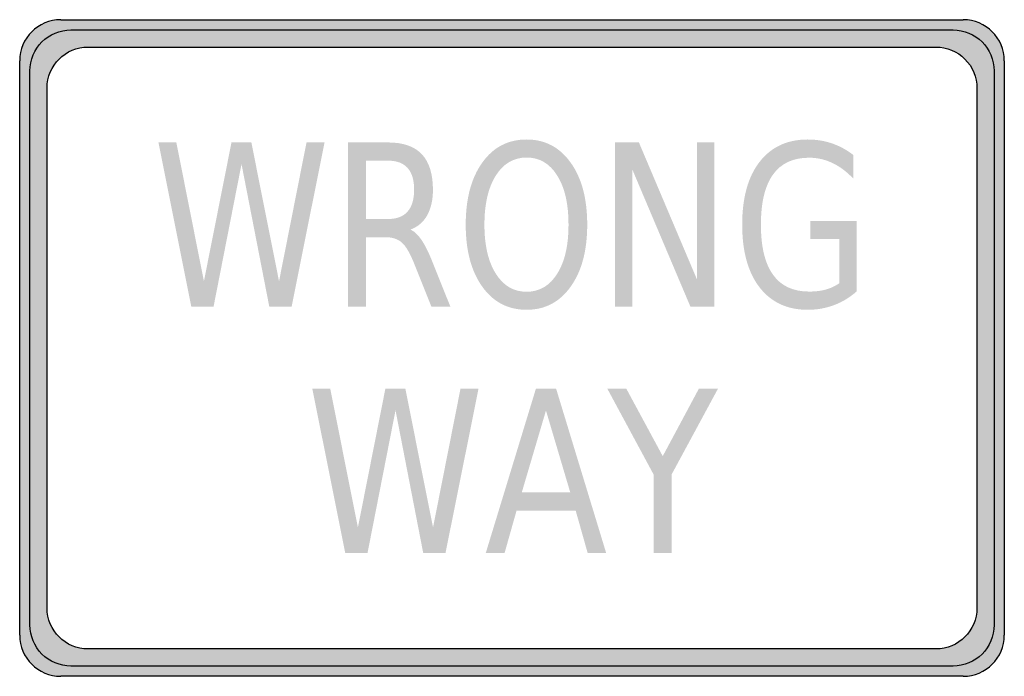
# Model space of a CAD drawing. Header units: inches. Extents: x -0.5 to 0.5, y -0.33 to 0.33.
import ezdxf

# ---------------------------------------------------------------- set-up
doc = ezdxf.new("R2010")
doc.units = ezdxf.units.IN
doc.header["$MEASUREMENT"] = 0

msp = doc.modelspace()

# ---------------------------------------------------------------- hatches: boundary and pattern name
h = msp.add_hatch(color=7)
h.paths.add_polyline_path([(-0.5, -0.2917), (-0.5, 0.2917), (-0.4997, 0.2973), (-0.4985, 0.3027), (-0.4967, 0.3078), (-0.4943, 0.3127), (-0.4913, 0.3172), (-0.4878, 0.3212), (-0.4838, 0.3247), (-0.4793, 0.3277), (-0.4745, 0.33), (-0.4693, 0.3318), (-0.464, 0.333), (-0.4583, 0.3333), (0.4583, 0.3333), (0.464, 0.333), (0.4693, 0.3318), (0.4745, 0.33), (0.4793, 0.3277), (0.4838, 0.3247), (0.4878, 0.3212), (0.4913, 0.3172), (0.4943, 0.3127), (0.4967, 0.3078), (0.4985, 0.3027), (0.4997, 0.2973), (0.5, 0.2917), (0.5, -0.2917), (0.4997, -0.2973), (0.4985, -0.3027), (0.4967, -0.3078), (0.4943, -0.3127), (0.4913, -0.3172), (0.4878, -0.3212), (0.4838, -0.3247), (0.4793, -0.3277), (0.4745, -0.33), (0.4693, -0.3318), (0.464, -0.333), (0.4583, -0.3333), (-0.4583, -0.3333), (-0.464, -0.333), (-0.4693, -0.3318), (-0.4745, -0.33), (-0.4793, -0.3277), (-0.4838, -0.3247), (-0.4878, -0.3212), (-0.4913, -0.3172), (-0.4943, -0.3127), (-0.4967, -0.3078), (-0.4985, -0.3027), (-0.4997, -0.2973), (-0.5, -0.2917)])
edge = h.paths.add_edge_path(flags=0)
edge.add_spline(control_points=[(0.4306, 0.3056), (0.4416, 0.3056), (0.4522, 0.3012), (0.46, 0.2934), (0.4678, 0.2855), (0.4722, 0.2749), (0.4722, 0.2639)], knot_values=[0, 0, 0, 0, 1, 1, 1, 2, 2, 2, 2], degree=3, periodic=0)
edge.add_line((0.4722, 0.2639), (0.4722, -0.2639))
edge.add_spline(control_points=[(0.4722, -0.2639), (0.4722, -0.2869), (0.4536, -0.3056), (0.4306, -0.3056)], knot_values=[0, 0, 0, 0, 1, 1, 1, 1], degree=3, periodic=0)
edge.add_line((0.4306, -0.3056), (-0.4306, -0.3056))
edge.add_spline(control_points=[(-0.4306, -0.3056), (-0.4536, -0.3056), (-0.4722, -0.2869), (-0.4722, -0.2639)], knot_values=[0, 0, 0, 0, 1, 1, 1, 1], degree=3, periodic=0)
edge.add_line((-0.4722, -0.2639), (-0.4722, 0.2639))
edge.add_spline(control_points=[(-0.4722, 0.2639), (-0.4722, 0.2869), (-0.4536, 0.3056), (-0.4306, 0.3056)], knot_values=[0, 0, 0, 0, 1, 1, 1, 1], degree=3, periodic=0)
edge.add_line((-0.4306, 0.3056), (0.4306, 0.3056))
h = msp.add_hatch(color=7)
edge = h.paths.add_edge_path()
edge.add_spline(control_points=[(-0.4479, 0.3229), (-0.4709, 0.3229), (-0.4896, 0.3043), (-0.4896, 0.2813)], knot_values=[0, 0, 0, 0, 1, 1, 1, 1], degree=3, periodic=0)
edge.add_line((-0.4896, 0.2813), (-0.4896, -0.2812))
edge.add_spline(control_points=[(-0.4896, -0.2812), (-0.4896, -0.3043), (-0.4709, -0.3229), (-0.4479, -0.3229)], knot_values=[0, 0, 0, 0, 1, 1, 1, 1], degree=3, periodic=0)
edge.add_line((-0.4479, -0.3229), (0.4479, -0.3229))
edge.add_spline(control_points=[(0.4479, -0.3229), (0.4709, -0.3229), (0.4896, -0.3043), (0.4896, -0.2812)], knot_values=[0, 0, 0, 0, 1, 1, 1, 1], degree=3, periodic=0)
edge.add_line((0.4896, -0.2812), (0.4896, 0.2813))
edge.add_spline(control_points=[(0.4896, 0.2813), (0.4896, 0.3043), (0.4709, 0.3229), (0.4479, 0.3229)], knot_values=[0, 0, 0, 0, 1, 1, 1, 1], degree=3, periodic=0)
edge.add_line((0.4479, 0.3229), (-0.4479, 0.3229))
edge = h.paths.add_edge_path(flags=0)
edge.add_spline(control_points=[(0.4306, 0.3056), (0.4416, 0.3056), (0.4522, 0.3012), (0.46, 0.2934), (0.4678, 0.2855), (0.4722, 0.2749), (0.4722, 0.2639)], knot_values=[0, 0, 0, 0, 1, 1, 1, 2, 2, 2, 2], degree=3, periodic=0)
edge.add_line((0.4722, 0.2639), (0.4722, -0.2639))
edge.add_spline(control_points=[(0.4722, -0.2639), (0.4722, -0.2869), (0.4536, -0.3056), (0.4306, -0.3056)], knot_values=[0, 0, 0, 0, 1, 1, 1, 1], degree=3, periodic=0)
edge.add_line((0.4306, -0.3056), (-0.4306, -0.3056))
edge.add_spline(control_points=[(-0.4306, -0.3056), (-0.4536, -0.3056), (-0.4722, -0.2869), (-0.4722, -0.2639)], knot_values=[0, 0, 0, 0, 1, 1, 1, 1], degree=3, periodic=0)
edge.add_line((-0.4722, -0.2639), (-0.4722, 0.2639))
edge.add_spline(control_points=[(-0.4722, 0.2639), (-0.4722, 0.2869), (-0.4536, 0.3056), (-0.4306, 0.3056)], knot_values=[0, 0, 0, 0, 1, 1, 1, 1], degree=3, periodic=0)
edge.add_line((-0.4306, 0.3056), (0.4306, 0.3056))
h = msp.add_hatch(color=7)
edge = h.paths.add_edge_path()
edge.add_spline(control_points=[(0.0148, 0.2117), (0.0335, 0.2117), (0.0484, 0.2039), (0.0596, 0.1882), (0.0708, 0.1726), (0.0764, 0.1516), (0.0764, 0.1252), (0.0764, 0.0989), (0.0708, 0.078), (0.0596, 0.0623), (0.0484, 0.0466), (0.0335, 0.0388), (0.0148, 0.0388), (-0.004, 0.0388), (-0.019, 0.0466), (-0.0302, 0.0623), (-0.0414, 0.0779), (-0.047, 0.0989), (-0.047, 0.1252), (-0.047, 0.1516), (-0.0414, 0.1726), (-0.0302, 0.1882), (-0.019, 0.2039), (-0.004, 0.2117), (0.0148, 0.2117)], knot_values=[0, 0, 0, 0, 1, 1, 1, 2, 2, 2, 3, 3, 3, 4, 4, 4, 5, 5, 5, 6, 6, 6, 7, 7, 7, 8, 8, 8, 8], degree=3, periodic=0)
edge = h.paths.add_edge_path(flags=0)
edge.add_spline(control_points=[(0.0148, 0.1934), (0.0017, 0.1934), (-0.0087, 0.1873), (-0.0164, 0.1751), (-0.0241, 0.1629), (-0.028, 0.1463), (-0.028, 0.1252), (-0.028, 0.1042), (-0.0241, 0.0876), (-0.0164, 0.0754), (-0.0087, 0.0632), (0.0017, 0.0571), (0.0148, 0.0571), (0.0279, 0.0571), (0.0383, 0.0632), (0.0459, 0.0754), (0.0536, 0.0876), (0.0574, 0.1042), (0.0574, 0.1252), (0.0574, 0.1463), (0.0536, 0.1629), (0.0459, 0.1751), (0.0383, 0.1873), (0.0279, 0.1934), (0.0148, 0.1934)], knot_values=[0, 0, 0, 0, 1, 1, 1, 2, 2, 2, 3, 3, 3, 4, 4, 4, 5, 5, 5, 6, 6, 6, 7, 7, 7, 8, 8, 8, 8], degree=3, periodic=0)
h = msp.add_hatch(color=7)
edge = h.paths.add_edge_path()
edge.add_line((0.3324, 0.0658), (0.3324, 0.1106))
edge.add_line((0.3324, 0.1106), (0.3029, 0.1106))
edge.add_line((0.3029, 0.1106), (0.3029, 0.1291))
edge.add_line((0.3029, 0.1291), (0.3502, 0.1291))
edge.add_line((0.3502, 0.1291), (0.3502, 0.0576))
edge.add_spline(control_points=[(0.3502, 0.0576), (0.3432, 0.0514), (0.3356, 0.0467), (0.3272, 0.0436), (0.3188, 0.0404), (0.3098, 0.0388), (0.3003, 0.0388), (0.2795, 0.0388), (0.2632, 0.0464), (0.2514, 0.0616), (0.2396, 0.0769), (0.2338, 0.0981), (0.2338, 0.1252), (0.2338, 0.1525), (0.2396, 0.1737), (0.2514, 0.1889), (0.2632, 0.2041), (0.2795, 0.2117), (0.3003, 0.2117), (0.309, 0.2117), (0.3172, 0.2104), (0.3251, 0.2077), (0.3329, 0.205), (0.3401, 0.2011), (0.3467, 0.1959)], knot_values=[0, 0, 0, 0, 1, 1, 1, 2, 2, 2, 3, 3, 3, 4, 4, 4, 5, 5, 5, 6, 6, 6, 7, 7, 7, 8, 8, 8, 8], degree=3, periodic=0)
edge.add_line((0.3467, 0.1959), (0.3467, 0.1719))
edge.add_spline(control_points=[(0.3467, 0.1719), (0.3401, 0.1789), (0.333, 0.1843), (0.3255, 0.1878), (0.318, 0.1914), (0.3101, 0.1932), (0.3018, 0.1932), (0.2855, 0.1932), (0.2732, 0.1875), (0.2651, 0.1761), (0.2569, 0.1647), (0.2528, 0.1478), (0.2528, 0.1252), (0.2528, 0.1027), (0.2569, 0.0858), (0.2651, 0.0744), (0.2732, 0.063), (0.2855, 0.0573), (0.3018, 0.0573), (0.3082, 0.0573), (0.3139, 0.058), (0.3189, 0.0594), (0.3239, 0.0608), (0.3284, 0.0629), (0.3324, 0.0658)], knot_values=[0, 0, 0, 0, 1, 1, 1, 2, 2, 2, 3, 3, 3, 4, 4, 4, 5, 5, 5, 6, 6, 6, 7, 7, 7, 8, 8, 8, 8], degree=3, periodic=0)
for points in [[(-0.3591, 0.2087), (-0.3409, 0.2087), (-0.3129, 0.0678), (-0.2849, 0.2087), (-0.2647, 0.2087), (-0.2366, 0.0678), (-0.2087, 0.2087), (-0.1904, 0.2087), (-0.2238, 0.042), (-0.2465, 0.042), (-0.2747, 0.1867), (-0.3031, 0.042), (-0.3257, 0.042), (-0.3591, 0.2087)], [(0.1046, 0.2087), (0.1289, 0.2087), (0.188, 0.0693), (0.188, 0.2087), (0.2055, 0.2087), (0.2055, 0.042), (0.1812, 0.042), (0.1221, 0.1815), (0.1221, 0.042), (0.1046, 0.042), (0.1046, 0.2087)], [(-0.2028, -0.0413), (-0.1846, -0.0413), (-0.1565, -0.1822), (-0.1286, -0.0413), (-0.1083, -0.0413), (-0.0802, -0.1822), (-0.0523, -0.0413), (-0.034, -0.0413), (-0.0675, -0.208), (-0.0902, -0.208), (-0.1183, -0.0633), (-0.1467, -0.208), (-0.1694, -0.208), (-0.2028, -0.0413)], [(0.0968, -0.0413), (0.1161, -0.0413), (0.1531, -0.1098), (0.1898, -0.0413), (0.2092, -0.0413), (0.162, -0.1286), (0.162, -0.208), (0.1439, -0.208), (0.1439, -0.1286), (0.0968, -0.0413)]]:
    msp.add_hatch(color=7).paths.add_polyline_path(points)
h = msp.add_hatch(color=7)
edge = h.paths.add_edge_path()
edge.add_spline(control_points=[(-0.1032, 0.1202), (-0.0993, 0.1186), (-0.0956, 0.1151), (-0.0919, 0.1097), (-0.0882, 0.1043), (-0.0846, 0.097), (-0.0809, 0.0876)], knot_values=[0, 0, 0, 0, 1, 1, 1, 2, 2, 2, 2], degree=3, periodic=0)
edge.add_line((-0.0809, 0.0876), (-0.0626, 0.042))
edge.add_line((-0.0626, 0.042), (-0.0819, 0.042))
edge.add_line((-0.0819, 0.042), (-0.099, 0.0848))
edge.add_spline(control_points=[(-0.099, 0.0848), (-0.1034, 0.096), (-0.1077, 0.1034), (-0.1118, 0.107), (-0.1159, 0.1107), (-0.1216, 0.1125), (-0.1287, 0.1125)], knot_values=[0, 0, 0, 0, 1, 1, 1, 2, 2, 2, 2], degree=3, periodic=0)
edge.add_line((-0.1287, 0.1125), (-0.1484, 0.1125))
edge.add_line((-0.1484, 0.1125), (-0.1484, 0.042))
edge.add_line((-0.1484, 0.042), (-0.1664, 0.042))
edge.add_line((-0.1664, 0.042), (-0.1664, 0.2087))
edge.add_line((-0.1664, 0.2087), (-0.1257, 0.2087))
edge.add_spline(control_points=[(-0.1257, 0.2087), (-0.1105, 0.2087), (-0.0991, 0.2047), (-0.0916, 0.1968), (-0.0841, 0.1888), (-0.0803, 0.1768), (-0.0803, 0.1607), (-0.0803, 0.1502), (-0.0823, 0.1415), (-0.0862, 0.1346), (-0.0901, 0.1277), (-0.0958, 0.1229), (-0.1032, 0.1202)], knot_values=[0, 0, 0, 0, 1, 1, 1, 2, 2, 2, 3, 3, 3, 4, 4, 4, 4], degree=3, periodic=0)
edge = h.paths.add_edge_path(flags=0)
edge.add_line((-0.1484, 0.1902), (-0.1484, 0.131))
edge.add_line((-0.1484, 0.131), (-0.1257, 0.131))
edge.add_spline(control_points=[(-0.1257, 0.131), (-0.117, 0.131), (-0.1104, 0.1335), (-0.106, 0.1386), (-0.1016, 0.1436), (-0.0994, 0.151), (-0.0994, 0.1607), (-0.0994, 0.1705), (-0.1016, 0.1778), (-0.106, 0.1828), (-0.1104, 0.1877), (-0.117, 0.1902), (-0.1257, 0.1902)], knot_values=[0, 0, 0, 0, 1, 1, 1, 2, 2, 2, 3, 3, 3, 4, 4, 4, 4], degree=3, periodic=0)
edge.add_line((-0.1257, 0.1902), (-0.1484, 0.1902))
h = msp.add_hatch(color=7)
h.paths.add_polyline_path([(0.0243, -0.0413), (0.0448, -0.0413), (0.0956, -0.208), (0.0768, -0.208), (0.0647, -0.1652), (0.0046, -0.1652), (-0.0075, -0.208), (-0.0266, -0.208), (0.0243, -0.0413)])
h.paths.add_polyline_path([(0.0345, -0.0635), (0.01, -0.1464), (0.0591, -0.1464), (0.0345, -0.0635)], flags=0)

# ---------------------------------------------------------------- linework, layer by layer
at = {"color": 7}
for p, q in [((-0.4583, 0.3333), (0.4583, 0.3333)), ((-0.5, -0.2917), (-0.5, 0.2917)), ((0.5, 0.2917), (0.5, -0.2917)), ((0.4583, -0.3333), (-0.4583, -0.3333))]:
    msp.add_line(p, q, dxfattribs=at)
for points in [[(-0.4479, 0.3229), (0.4479, 0.3229)], [(-0.4306, 0.3056), (0.4306, 0.3056)], [(-0.4896, -0.2812), (-0.4896, 0.2813)], [(0.4896, 0.2813), (0.4896, -0.2812)], [(-0.4722, -0.2639), (-0.4722, 0.2639)], [(0.4722, 0.2639), (0.4722, -0.2639)], [(0.4306, -0.3056), (-0.4306, -0.3056)], [(0.4479, -0.3229), (-0.4479, -0.3229)]]:
    msp.add_lwpolyline(points, dxfattribs=at)
for points in [[(-0.4583, 0.3333), (-0.4813, 0.3333), (-0.5, 0.3147), (-0.5, 0.2917)], [(0.5, 0.2917), (0.5, 0.3147), (0.4813, 0.3333), (0.4583, 0.3333)], [(-0.4896, 0.2813), (-0.4896, 0.3043), (-0.4709, 0.3229), (-0.4479, 0.3229)], [(0.4479, 0.3229), (0.4709, 0.3229), (0.4896, 0.3043), (0.4896, 0.2813)], [(-0.4722, 0.2639), (-0.4722, 0.2869), (-0.4536, 0.3056), (-0.4306, 0.3056)], [(-0.4306, -0.3056), (-0.4536, -0.3056), (-0.4722, -0.2869), (-0.4722, -0.2639)], [(0.4722, -0.2639), (0.4722, -0.2869), (0.4536, -0.3056), (0.4306, -0.3056)], [(0.4896, -0.2812), (0.4896, -0.3043), (0.4709, -0.3229), (0.4479, -0.3229)], [(-0.5, -0.2917), (-0.5, -0.3147), (-0.4813, -0.3333), (-0.4583, -0.3333)], [(0.4583, -0.3333), (0.4813, -0.3333), (0.5, -0.3147), (0.5, -0.2917)]]:
    msp.add_open_spline(points, degree=3, dxfattribs=at)
for points in [[(0.4306, 0.3056), (0.4416, 0.3056), (0.4522, 0.3012), (0.46, 0.2934), (0.4678, 0.2855), (0.4722, 0.2749), (0.4722, 0.2639)], [(-0.4479, -0.3229), (-0.459, -0.3229), (-0.4696, -0.3185), (-0.4774, -0.3107), (-0.4852, -0.3029), (-0.4896, -0.2923), (-0.4896, -0.2812)]]:
    msp.add_open_spline(points, degree=3, knots=[0, 0, 0, 0, 1, 1, 1, 2, 2, 2, 2], dxfattribs=at)

doc.saveas('drawing.dxf')
